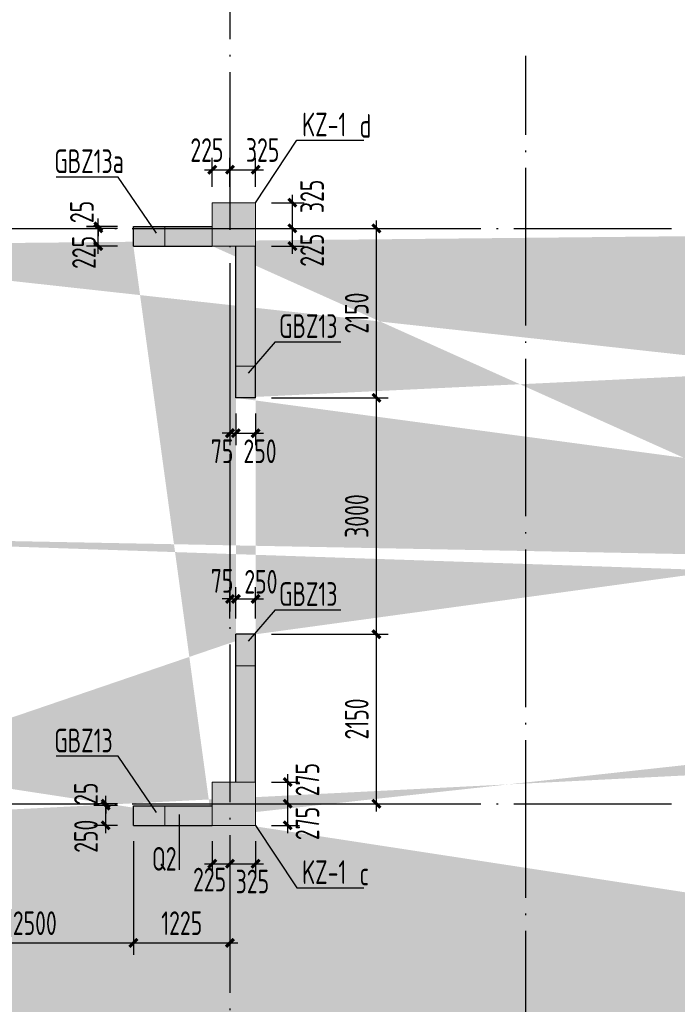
# Model space of a CAD drawing. Extents: x 200000 to 305984, y 78780 to 142585.
# Tile 7 of 25: x 217064 to 225402, y 114838 to 127331. Entities that reach past the tile are written whole.
import ezdxf

# ---------------------------------------------------------------- set-up
doc = ezdxf.new("R2010")
doc.units = 0
doc.header["$LTSCALE"] = 1000
doc.linetypes.add('DOTE', pattern=[2.42, 2, -0.2, 0.02, -0.2])
doc.layers.get('0').update_dxf_attribs({"linetype": 'CONTINUOUS'})
doc.layers.get('Defpoints').update_dxf_attribs({"linetype": 'CONTINUOUS'})
doc.layers.add('S-COLU', color=6, linetype='CONTINUOUS', lineweight=0, transparency=0.54)
for name, color, linetype in [('S-COLU_DE_TEXT', 7, 'CONTINUOUS'), ('S-COLU_HATCH', 254, 'CONTINUOUS'), ('S-DOTE', 253, 'DOTE'), ('S-PUB_DIM', 3, 'CONTINUOUS'), ('S-TEXT', 7, 'CONTINUOUS'), ('S-WALL', 2, 'CONTINUOUS'), ('S-WALL_HATCH', 252, 'CONTINUOUS'), ('S-WALL_NUM', 220, 'CONTINUOUS')]:
    doc.layers.add(name, color=color, linetype=linetype)
doc.layers.add('S-COLU_TH', color=6, linetype='CONTINUOUS', lineweight=0)
doc.styles.add('TSSD_DIMENSION_T3', font='tssdeng.shx', dxfattribs={"width": 0.7, "bigfont": 'Tssdchn.shx'})
doc.styles.add('TSSD_Rein', font='tssdeng.shx', dxfattribs={"width": 0.7, "bigfont": 'Tssdchn.shx'})
doc.dimstyles.new('TSSD_100_100&&100', dxfattribs={"dimtxt": 300, "dimasz": 100, "dimexe": 150, "dimexo": 200, "dimgap": 100, "dimtad": 1, "dimdec": 0, "dimzin": 0, "dimdsep": 46, "dimtxsty": 'TSSD_DIMENSION_T3', "dimblk": 'ARCHTICK', "dimcen": 0, "dimdle": 100, "dimclrt": 7, "dimadec": 0, "dimazin": 0, "dimtfac": 1, "dimtdec": 0, "dimtix": 1, "dimtmove": 2, "dimatfit": 3, "dimfxl": 10000, "dimtolj": 1, "dimtzin": 0, "dimarcsym": 0})

# ---------------------------------------------------------------- blocks, each defined once
blk = doc.blocks.new('A$C338D70EA')
at = {"layer": 'S-DOTE', "linetype": 'DOTE'}
for p, q in [((13300, 2250), (13300, 34114.7)), ((4800, 31309.5), (80450, 31309.5)), ((4800, 24009.5), (80450, 24009.5))]:
    blk.add_line(p, q, dxfattribs=at)
blk = doc.blocks.new('A$C1D0C3E71')
at = {"layer": 'S-COLU_HATCH'}
h = blk.add_hatch(color=256, dxfattribs=at)
h.paths.add_polyline_path([(43150, 24000), (43700, 24000), (43700, 24550), (43150, 24550)], flags=17)
edge = h.paths.add_edge_path()
edge.add_line((42750, 24350), (42750, 24550))
edge.add_line((41750, 24350), (41750, 24550))
edge.add_line((66400, 19075), (66150, 19075))
edge.add_line((66400, 22075), (66150, 22075))
edge.add_line((33500, 19075), (33250, 19075))
edge.add_line((33500, 22075), (33250, 22075))
edge.add_line((30300, 19075), (30050, 19075))
edge.add_line((30300, 22075), (30050, 22075))
edge.add_line((8150, 19075), (7900, 19075))
edge.add_line((8150, 22075), (7900, 22075))
edge.add_line((43400, 23775), (43400, 24000))
edge.add_line((43950, 17800), (43700, 17800))
edge.add_line((43700, 17200), (43700, 17800))
edge.add_line((43950, 17200), (43950, 17800))
edge.add_line((41350, 17800), (41100, 17800))
edge.add_line((41100, 17200), (41100, 17800))
edge.add_line((41350, 17200), (41350, 17800))
edge.add_line((33250, 22075), (33250, 24000))
edge.add_line((33250, 17200), (33250, 19075))
edge.add_line((33500, 22075), (33500, 24000))
edge.add_line((33500, 17200), (33500, 19075))
edge.add_line((30050, 22075), (30050, 24000))
edge.add_line((30050, 17200), (30050, 19075))
edge.add_line((30300, 22075), (30300, 24000))
edge.add_line((30300, 17200), (30300, 19075))
edge.add_line((7900, 22075), (7900, 24000))
edge.add_line((7900, 17200), (7900, 19075))
edge.add_line((8150, 22075), (8150, 24000))
edge.add_line((8150, 17200), (8150, 19075))
edge.add_line((1050, 16650), (1050, 16900))
edge.add_line((550, 16900), (1050, 16900))
edge.add_line((550, 16650), (1050, 16650))
edge.add_line((74300, 20350), (74050, 20350))
edge.add_line((74050, 20350), (74050, 24000))
edge.add_line((74300, 20350), (74300, 24000))
edge.add_line((74300, 17850), (74050, 17850))
edge.add_line((74050, 17200), (74050, 17850))
edge.add_line((74300, 17200), (74300, 17850))
edge.add_line((250, 20350), (250, 24000))
edge.add_line((250, 17200), (250, 17850))
edge.add_line((66700, 7650), (67800, 7650))
edge.add_line((66700, 7400), (67800, 7400))
edge.add_line((44250, 7350), (45275, 7350))
edge.add_line((44250, 7100), (45275, 7100))
edge.add_line((550, 7650), (1650, 7650))
edge.add_line((550, 7400), (1650, 7400))
edge.add_line((74300, 9425), (74050, 9425))
edge.add_line((74050, 7650), (74050, 9425))
edge.add_line((74300, 7650), (74300, 9425))
edge.add_line((66150, 7650), (66150, 9425))
edge.add_line((66400, 7650), (66400, 9425))
edge.add_line((7900, 7650), (7900, 9425))
edge.add_line((8150, 7650), (8150, 9425))
edge.add_line((250, 7650), (250, 9425))
edge.add_line((66150, 9425), (66400, 9425))
edge.add_line((44000, 9425), (44250, 9425))
edge.add_line((30050, 9425), (30300, 9425))
edge.add_line((7900, 9425), (8150, 9425))
edge.add_line((72650, 7400), (72650, 7650))
edge.add_line((67800, 7650), (67800, 7400))
edge.add_line((45275, 7350), (45275, 7100))
edge.add_line((29025, 7100), (29025, 7350))
edge.add_line((6500, 7400), (6500, 7650))
edge.add_line((1650, 7650), (1650, 7400))
edge.add_line((72650, 7650), (73750, 7650))
edge.add_line((72650, 7400), (73750, 7400))
edge.add_line((29025, 7350), (30050, 7350))
edge.add_line((29025, 7100), (30050, 7100))
edge.add_line((6500, 7650), (7600, 7650))
edge.add_line((6500, 7400), (7600, 7400))
edge.add_line((43400, 21375), (43150, 21375))
edge.add_line((43150, 21375), (43150, 21900))
edge.add_line((41350, 21375), (41100, 21375))
edge.add_line((41350, 21375), (41350, 21900))
edge.add_line((41349, 22150), (43150, 22150))
edge.add_line((41349, 21900), (43150, 21900))
edge.add_line((43400, 23775), (43150, 23775))
edge.add_line((43150, 23775), (43150, 24000))
edge.add_line((43400, 22375), (43150, 22375))
edge.add_line((43150, 22150), (43150, 22375))
edge.add_line((43400, 22375), (43400, 21375))
edge.add_line((41350, 23775), (41100, 23775))
edge.add_line((41100, 23775), (41100, 24000))
edge.add_line((41350, 23775), (41350, 24000))
edge.add_line((41350, 22375), (41100, 22375))
edge.add_line((41100, 22375), (41100, 21375))
edge.add_line((41350, 22150), (41350, 22375))
edge.add_line((73250, 16650), (73250, 16900))
edge.add_line((73250, 16900), (73750, 16900))
edge.add_line((73250, 16650), (73750, 16650))
edge.add_line((73250, 24000), (73250, 24250))
edge.add_line((73250, 24250), (73750, 24250))
edge.add_line((73250, 24000), (73750, 24000))
edge.add_line((6600, 16650), (6600, 16900))
edge.add_line((6600, 16900), (7600, 16900))
edge.add_line((6600, 16650), (7600, 16650))
edge.add_line((6600, 24000), (6600, 24250))
edge.add_line((6600, 24250), (7600, 24250))
edge.add_line((6600, 24000), (7600, 24000))
edge.add_line((44000, 7650), (44000, 9425))
edge.add_line((44250, 7650), (44250, 9425))
edge.add_line((30050, 7650), (30050, 9425))
edge.add_line((30300, 7650), (30300, 9425))
edge.add_line((67700, 24000), (67700, 24250))
edge.add_line((66700, 24250), (67700, 24250))
edge.add_line((66700, 24000), (67700, 24000))
edge.add_line((42750, 24550), (43350, 24550))
edge.add_line((41350, 24550), (41750, 24550))
edge.add_line((42750, 24350), (43150, 24350))
edge.add_line((41350, 24350), (41750, 24350))
edge.add_line((32525, 24300), (32525, 24550))
edge.add_line((32525, 24550), (32950, 24550))
edge.add_line((32525, 24300), (32950, 24300))
edge.add_line((31025, 24300), (31025, 24550))
edge.add_line((30600, 24550), (31025, 24550))
edge.add_line((30600, 24300), (31025, 24300))
edge.add_line((1050, 24000), (1050, 24250))
edge.add_line((550, 24250), (1050, 24250))
edge.add_line((550, 24000), (1050, 24000))
edge.add_line((67700, 16650), (67700, 16900))
edge.add_line((66700, 16900), (67700, 16900))
edge.add_line((66700, 16650), (67700, 16650))
edge.add_line((42500, 16650), (42500, 16900))
edge.add_line((41350, 16900), (42500, 16900))
edge.add_line((41350, 16650), (42500, 16650))
edge.add_line((32525, 16650), (32525, 16900))
edge.add_line((32525, 16900), (32950, 16900))
edge.add_line((32525, 16650), (32950, 16650))
edge.add_line((31025, 16650), (31025, 16900))
edge.add_line((30600, 16900), (31025, 16900))
edge.add_line((30600, 16650), (31025, 16650))
edge.add_line((66150, 22075), (66150, 24000))
edge.add_line((66150, 17200), (66150, 19075))
edge.add_line((66400, 22075), (66400, 24000))
edge.add_line((66400, 17200), (66400, 19075))
edge.add_line((250, 20350), (0, 20350))
edge.add_line((0, 20350), (0, 24000))
edge.add_line((250, 17850), (0, 17850))
edge.add_line((0, 17200), (0, 17850))
edge.add_line((250, 9425), (0, 9425))
edge.add_line((0, 7650), (0, 9425))
for points in [[(7600, 24000), (8150, 24000), (8150, 24550), (7600, 24550)], [(7600, 16650), (8150, 16650), (8150, 17200), (7600, 17200)]]:
    blk.add_hatch(color=256, dxfattribs=at).paths.add_polyline_path(points, flags=17)
at = {"layer": 'S-WALL_HATCH'}
for points in [[(7600, 24250), (6600, 24250), (6600, 24000), (7600, 24000)], [(8150, 24000), (7900, 24000), (7900, 22075), (8150, 22075)], [(8150, 19075), (7900, 19075), (7900, 17200), (8150, 17200)], [(7600, 16900), (6600, 16900), (6600, 16650), (7600, 16650)]]:
    blk.add_hatch(color=256, dxfattribs=at).paths.add_polyline_path(points)
at = {"layer": 'S-COLU'}
for points in [[(7600, 24000), (8150, 24000), (8150, 24550), (7600, 24550)], [(7600, 16650), (8150, 16650), (8150, 17200), (7600, 17200)]]:
    blk.add_lwpolyline(points, close=True, dxfattribs=at)
at = {"layer": 'S-WALL'}
for p, q in [((6600, 24250), (7600, 24250)), ((6600, 24000), (6600, 24250)), ((6600, 24000), (7600, 24000)), ((7900, 22075), (7900, 24000)), ((8150, 22075), (8150, 24000)), ((7900, 17200), (7900, 19075)), ((8150, 17200), (8150, 19075)), ((6600, 16900), (7600, 16900)), ((6600, 16650), (6600, 16900)), ((6600, 16650), (7600, 16650))]:
    blk.add_line(p, q, dxfattribs=at)
for points in [[(8150, 22075), (7900, 22075)], [(8150, 19075), (7900, 19075)]]:
    blk.add_lwpolyline(points, dxfattribs=at)
blk = doc.blocks.new('A$C100C3D72')
at = {"layer": 'S-DOTE', "linetype": 'DOTE'}
blk.add_line((8400, 0), (8400, 20364), dxfattribs=at)
blk = doc.blocks.new('_ArchTick')
at = {"color": 0, "linetype": 'ByBlock', "const_width": 0.4}
blk.add_lwpolyline([(-0.5, -0.5), (0.5, 0.5)], dxfattribs=at)
blk = doc.blocks.new('*D97')
at = {"layer": 'Defpoints', "color": 0, "transparency": 16777216}
for p in [(6840, 20835), (9340, 20835), (9340, 19344)]:
    blk.add_point(p, dxfattribs=at)
at = {"layer": 'S-PUB_DIM', "color": 0, "lineweight": -2, "transparency": 16777216}
for p, q in [((6840, 20635), (6840, 19194)), ((9340, 20635), (9340, 19194)), ((6740, 19344), (9440, 19344))]:
    blk.add_line(p, q, dxfattribs=at)
at = {"layer": 'S-PUB_DIM', "color": 0, "lineweight": -2, "transparency": 16777216, "xscale": 100, "yscale": 100, "zscale": 100, "rotation": 180}
blk.add_blockref('_ArchTick', (6840, 19344), dxfattribs=at)
at = {"layer": 'S-PUB_DIM', "color": 0, "lineweight": -2, "transparency": 16777216, "xscale": 100, "yscale": 100, "zscale": 100}
blk.add_blockref('_ArchTick', (9340, 19344), dxfattribs=at)
at = {"layer": 'S-PUB_DIM', "color": 7, "transparency": 16777216, "insert": (8090, 19594), "char_height": 300, "attachment_point": 5, "style": 'TSSD_DIMENSION_T3'}
blk.add_mtext('\\A1;2500', dxfattribs=at)
blk = doc.blocks.new('*D98')
at = {"layer": 'Defpoints', "color": 0, "transparency": 16777216}
for p in [(9340, 20835), (10565, 20835), (10565, 19344)]:
    blk.add_point(p, dxfattribs=at)
at = {"layer": 'S-PUB_DIM', "color": 0, "lineweight": -2, "transparency": 16777216}
for p, q in [((9340, 20635), (9340, 19194)), ((10565, 20635), (10565, 19194)), ((9240, 19344), (10665, 19344))]:
    blk.add_line(p, q, dxfattribs=at)
at = {"layer": 'S-PUB_DIM', "color": 0, "lineweight": -2, "transparency": 16777216, "xscale": 100, "yscale": 100, "zscale": 100, "rotation": 180}
blk.add_blockref('_ArchTick', (9340, 19344), dxfattribs=at)
at = {"layer": 'S-PUB_DIM', "color": 0, "lineweight": -2, "transparency": 16777216, "xscale": 100, "yscale": 100, "zscale": 100}
blk.add_blockref('_ArchTick', (10565, 19344), dxfattribs=at)
at = {"layer": 'S-PUB_DIM', "color": 7, "transparency": 16777216, "insert": (9953, 19594), "char_height": 300, "attachment_point": 5, "style": 'TSSD_DIMENSION_T3'}
blk.add_mtext('\\A1;1225', dxfattribs=at)
blk = doc.blocks.new('*D119')
at = {"layer": 'Defpoints', "color": 0, "transparency": 16777216}
for p in [(10565, 29154), (10340, 28735), (10565, 28735)]:
    blk.add_point(p, dxfattribs=at)
at = {"layer": 'S-PUB_DIM', "color": 0, "lineweight": -2, "transparency": 16777216}
for p, q in [((10340, 28935), (10340, 29304)), ((10565, 28935), (10565, 29304)), ((10240, 29154), (10665, 29154))]:
    blk.add_line(p, q, dxfattribs=at)
at = {"layer": 'S-PUB_DIM', "color": 0, "lineweight": -2, "transparency": 16777216, "xscale": 100, "yscale": 100, "zscale": 100, "rotation": 180}
blk.add_blockref('_ArchTick', (10340, 29154), dxfattribs=at)
at = {"layer": 'S-PUB_DIM', "color": 0, "lineweight": -2, "transparency": 16777216, "xscale": 100, "yscale": 100, "zscale": 100}
blk.add_blockref('_ArchTick', (10565, 29154), dxfattribs=at)
at = {"layer": 'S-PUB_DIM', "color": 7, "transparency": 16777216, "insert": (10272, 29404), "char_height": 300, "attachment_point": 5, "style": 'TSSD_DIMENSION_T3'}
blk.add_mtext('\\A1;225', dxfattribs=at)
blk = doc.blocks.new('*D120')
at = {"layer": 'Defpoints', "color": 0, "transparency": 16777216}
for p in [(10890, 29154), (10565, 28735), (10890, 28735)]:
    blk.add_point(p, dxfattribs=at)
at = {"layer": 'S-PUB_DIM', "color": 0, "lineweight": -2, "transparency": 16777216}
for p, q in [((10565, 28935), (10565, 29304)), ((10890, 28935), (10890, 29304)), ((10465, 29154), (10990, 29154))]:
    blk.add_line(p, q, dxfattribs=at)
at = {"layer": 'S-PUB_DIM', "color": 0, "lineweight": -2, "transparency": 16777216, "xscale": 100, "yscale": 100, "zscale": 100, "rotation": 180}
blk.add_blockref('_ArchTick', (10565, 29154), dxfattribs=at)
at = {"layer": 'S-PUB_DIM', "color": 0, "lineweight": -2, "transparency": 16777216, "xscale": 100, "yscale": 100, "zscale": 100}
blk.add_blockref('_ArchTick', (10890, 29154), dxfattribs=at)
at = {"layer": 'S-PUB_DIM', "color": 7, "transparency": 16777216, "insert": (10979, 29404), "char_height": 300, "attachment_point": 5, "style": 'TSSD_DIMENSION_T3'}
blk.add_mtext('\\A1;325', dxfattribs=at)
blk = doc.blocks.new('*D121')
at = {"layer": 'Defpoints', "color": 0, "transparency": 16777216}
for p in [(10890, 28410), (11356, 28410), (10890, 28185)]:
    blk.add_point(p, dxfattribs=at)
at = {"layer": 'S-PUB_DIM', "color": 0, "lineweight": -2, "transparency": 16777216}
for p, q in [((11356, 28085), (11356, 28510)), ((11090, 28410), (11506, 28410)), ((11090, 28185), (11506, 28185))]:
    blk.add_line(p, q, dxfattribs=at)
at = {"layer": 'S-PUB_DIM', "color": 0, "lineweight": -2, "transparency": 16777216, "xscale": 100, "yscale": 100, "zscale": 100}
for p, rotation in [((11356, 28410), 90), ((11356, 28185), 270)]:
    blk.add_blockref('_ArchTick', p, dxfattribs=dict(at, rotation=rotation))
at = {"layer": 'S-PUB_DIM', "color": 7, "transparency": 16777216, "insert": (11606, 28133), "char_height": 300, "attachment_point": 5, "rotation": 90, "style": 'TSSD_DIMENSION_T3'}
blk.add_mtext('\\A1;225', dxfattribs=at)
blk = doc.blocks.new('*D122')
at = {"layer": 'Defpoints', "color": 0, "transparency": 16777216}
for p in [(10890, 28735), (11356, 28735), (10890, 28410)]:
    blk.add_point(p, dxfattribs=at)
at = {"layer": 'S-PUB_DIM', "color": 0, "lineweight": -2, "transparency": 16777216}
for p, q in [((11090, 28735), (11506, 28735)), ((11356, 28310), (11356, 28835)), ((11090, 28410), (11506, 28410))]:
    blk.add_line(p, q, dxfattribs=at)
at = {"layer": 'S-PUB_DIM', "color": 0, "lineweight": -2, "transparency": 16777216, "xscale": 100, "yscale": 100, "zscale": 100}
for p, rotation in [((11356, 28735), 90), ((11356, 28410), 270)]:
    blk.add_blockref('_ArchTick', p, dxfattribs=dict(at, rotation=rotation))
at = {"layer": 'S-PUB_DIM', "color": 7, "transparency": 16777216, "insert": (11606, 28816), "char_height": 300, "attachment_point": 5, "rotation": 90, "style": 'TSSD_DIMENSION_T3'}
blk.add_mtext('\\A1;325', dxfattribs=at)
blk = doc.blocks.new('*D195')
at = {"layer": 'Defpoints', "color": 0, "transparency": 16777216}
for p in [(8989, 21085), (9340, 21085), (9340, 20835)]:
    blk.add_point(p, dxfattribs=at)
at = {"layer": 'S-PUB_DIM', "color": 0, "lineweight": -2, "transparency": 16777216}
for p, q in [((8989, 20735), (8989, 21185)), ((9140, 21085), (8839, 21085)), ((9140, 20835), (8839, 20835))]:
    blk.add_line(p, q, dxfattribs=at)
at = {"layer": 'S-PUB_DIM', "color": 0, "lineweight": -2, "transparency": 16777216, "xscale": 100, "yscale": 100, "zscale": 100}
for p, rotation in [((8989, 21085), 90), ((8989, 20835), 270)]:
    blk.add_blockref('_ArchTick', p, dxfattribs=dict(at, rotation=rotation))
at = {"layer": 'S-PUB_DIM', "color": 7, "transparency": 16777216, "insert": (8739, 20697), "char_height": 300, "attachment_point": 5, "rotation": 90, "style": 'TSSD_DIMENSION_T3'}
blk.add_mtext('\\A1;250', dxfattribs=at)
blk = doc.blocks.new('*D196')
at = {"layer": 'Defpoints', "color": 0, "transparency": 16777216}
for p in [(8989, 21110), (9340, 21110), (9340, 21085)]:
    blk.add_point(p, dxfattribs=at)
at = {"layer": 'S-PUB_DIM', "color": 0, "lineweight": -2, "transparency": 16777216}
for p, q in [((8989, 21110), (8989, 21210)), ((9140, 21110), (8839, 21110)), ((9140, 21085), (8839, 21085)), ((8989, 21085), (8989, 21110)), ((8989, 21085), (8989, 20985))]:
    blk.add_line(p, q, dxfattribs=at)
at = {"layer": 'S-PUB_DIM', "color": 0, "lineweight": -2, "transparency": 16777216, "xscale": 100, "yscale": 100, "zscale": 100}
for p, rotation in [((8989, 21110), 270), ((8989, 21085), 90)]:
    blk.add_blockref('_ArchTick', p, dxfattribs=dict(at, rotation=rotation))
at = {"layer": 'S-PUB_DIM', "color": 7, "transparency": 16777216, "insert": (8739, 21236), "char_height": 300, "attachment_point": 5, "rotation": 90, "style": 'TSSD_DIMENSION_T3'}
blk.add_mtext('\\A1;25', dxfattribs=at)
blk = doc.blocks.new('*D203')
at = {"layer": 'Defpoints', "color": 0, "transparency": 16777216}
for p in [(10640, 26260), (10890, 26260), (10890, 25811)]:
    blk.add_point(p, dxfattribs=at)
at = {"layer": 'S-PUB_DIM', "color": 0, "lineweight": -2, "transparency": 16777216}
for p, q in [((10640, 26060), (10640, 25661)), ((10890, 26060), (10890, 25661)), ((10540, 25811), (10990, 25811))]:
    blk.add_line(p, q, dxfattribs=at)
at = {"layer": 'S-PUB_DIM', "color": 0, "lineweight": -2, "transparency": 16777216, "xscale": 100, "yscale": 100, "zscale": 100, "rotation": 180}
blk.add_blockref('_ArchTick', (10640, 25811), dxfattribs=at)
at = {"layer": 'S-PUB_DIM', "color": 0, "lineweight": -2, "transparency": 16777216, "xscale": 100, "yscale": 100, "zscale": 100}
blk.add_blockref('_ArchTick', (10890, 25811), dxfattribs=at)
at = {"layer": 'S-PUB_DIM', "color": 7, "transparency": 16777216, "insert": (10946, 25582), "char_height": 300, "attachment_point": 5, "style": 'TSSD_DIMENSION_T3'}
blk.add_mtext('\\A1;250', dxfattribs=at)
blk = doc.blocks.new('*D204')
at = {"layer": 'Defpoints', "color": 0, "transparency": 16777216}
for p in [(10565, 26260), (10640, 26260), (10640, 25811)]:
    blk.add_point(p, dxfattribs=at)
at = {"layer": 'S-PUB_DIM', "color": 0, "lineweight": -2, "transparency": 16777216}
for p, q in [((10565, 26060), (10565, 25661)), ((10640, 26060), (10640, 25661)), ((10565, 25811), (10465, 25811)), ((10565, 25811), (10640, 25811)), ((10640, 25811), (10740, 25811))]:
    blk.add_line(p, q, dxfattribs=at)
at = {"layer": 'S-PUB_DIM', "color": 0, "lineweight": -2, "transparency": 16777216, "xscale": 100, "yscale": 100, "zscale": 100}
blk.add_blockref('_ArchTick', (10565, 25811), dxfattribs=at)
at = {"layer": 'S-PUB_DIM', "color": 0, "lineweight": -2, "transparency": 16777216, "xscale": 100, "yscale": 100, "zscale": 100, "rotation": 180}
blk.add_blockref('_ArchTick', (10640, 25811), dxfattribs=at)
at = {"layer": 'S-PUB_DIM', "color": 7, "transparency": 16777216, "insert": (10465, 25582), "char_height": 300, "attachment_point": 5, "style": 'TSSD_DIMENSION_T3'}
blk.add_mtext('\\A1;75', dxfattribs=at)
blk = doc.blocks.new('*D207')
at = {"layer": 'Defpoints', "color": 0, "transparency": 16777216}
for p in [(8895, 28410), (9340, 28410), (9340, 28185)]:
    blk.add_point(p, dxfattribs=at)
at = {"layer": 'S-PUB_DIM', "color": 0, "lineweight": -2, "transparency": 16777216}
for p, q in [((8895, 28085), (8895, 28510)), ((9140, 28410), (8745, 28410)), ((9140, 28185), (8745, 28185))]:
    blk.add_line(p, q, dxfattribs=at)
at = {"layer": 'S-PUB_DIM', "color": 0, "lineweight": -2, "transparency": 16777216, "xscale": 100, "yscale": 100, "zscale": 100}
for p, rotation in [((8895, 28410), 90), ((8895, 28185), 270)]:
    blk.add_blockref('_ArchTick', p, dxfattribs=dict(at, rotation=rotation))
at = {"layer": 'S-PUB_DIM', "color": 7, "transparency": 16777216, "insert": (8713, 28105), "char_height": 300, "attachment_point": 5, "rotation": 90, "style": 'TSSD_DIMENSION_T3'}
blk.add_mtext('\\A1;225', dxfattribs=at)
blk = doc.blocks.new('*D208')
at = {"layer": 'Defpoints', "color": 0, "transparency": 16777216}
for p in [(8895, 28435), (9340, 28435), (9340, 28410)]:
    blk.add_point(p, dxfattribs=at)
at = {"layer": 'S-PUB_DIM', "color": 0, "lineweight": -2, "transparency": 16777216}
for p, q in [((8895, 28435), (8895, 28535)), ((9140, 28435), (8745, 28435)), ((9140, 28410), (8745, 28410)), ((8895, 28410), (8895, 28435)), ((8895, 28410), (8895, 28310))]:
    blk.add_line(p, q, dxfattribs=at)
at = {"layer": 'S-PUB_DIM', "color": 0, "lineweight": -2, "transparency": 16777216, "xscale": 100, "yscale": 100, "zscale": 100}
for p, rotation in [((8895, 28435), 270), ((8895, 28410), 90)]:
    blk.add_blockref('_ArchTick', p, dxfattribs=dict(at, rotation=rotation))
at = {"layer": 'S-PUB_DIM', "color": 7, "transparency": 16777216, "insert": (8687, 28618), "char_height": 300, "attachment_point": 5, "rotation": 90, "style": 'TSSD_DIMENSION_T3'}
blk.add_mtext('\\A1;25', dxfattribs=at)
blk = doc.blocks.new('*D239')
at = {"layer": 'Defpoints', "color": 0, "transparency": 16777216}
for p in [(10890, 23260), (12422, 23260), (10890, 21110)]:
    blk.add_point(p, dxfattribs=at)
at = {"layer": 'S-PUB_DIM', "color": 0, "lineweight": -2, "transparency": 16777216}
for p, q in [((11090, 23260), (12572, 23260)), ((12422, 21010), (12422, 23360)), ((11090, 21110), (12572, 21110))]:
    blk.add_line(p, q, dxfattribs=at)
at = {"layer": 'S-PUB_DIM', "color": 0, "lineweight": -2, "transparency": 16777216, "xscale": 100, "yscale": 100, "zscale": 100}
for p, rotation in [((12422, 23260), 90), ((12422, 21110), 270)]:
    blk.add_blockref('_ArchTick', p, dxfattribs=dict(at, rotation=rotation))
at = {"layer": 'S-PUB_DIM', "color": 7, "transparency": 16777216, "insert": (12172, 22185), "char_height": 300, "attachment_point": 5, "rotation": 90, "style": 'TSSD_DIMENSION_T3'}
blk.add_mtext('\\A1;2150', dxfattribs=at)
blk = doc.blocks.new('*D240')
at = {"layer": 'Defpoints', "color": 0, "transparency": 16777216}
for p in [(10890, 26260), (12422, 26260), (10890, 23260)]:
    blk.add_point(p, dxfattribs=at)
at = {"layer": 'S-PUB_DIM', "color": 0, "lineweight": -2, "transparency": 16777216}
for p, q in [((11090, 26260), (12572, 26260)), ((12422, 23160), (12422, 26360)), ((11090, 23260), (12572, 23260))]:
    blk.add_line(p, q, dxfattribs=at)
at = {"layer": 'S-PUB_DIM', "color": 0, "lineweight": -2, "transparency": 16777216, "xscale": 100, "yscale": 100, "zscale": 100}
for p, rotation in [((12422, 26260), 90), ((12422, 23260), 270)]:
    blk.add_blockref('_ArchTick', p, dxfattribs=dict(at, rotation=rotation))
at = {"layer": 'S-PUB_DIM', "color": 7, "transparency": 16777216, "insert": (12172, 24760), "char_height": 300, "attachment_point": 5, "rotation": 90, "style": 'TSSD_DIMENSION_T3'}
blk.add_mtext('\\A1;3000', dxfattribs=at)
blk = doc.blocks.new('*D241')
at = {"layer": 'Defpoints', "color": 0, "transparency": 16777216}
for p in [(10890, 28410), (12422, 28410), (10890, 26260)]:
    blk.add_point(p, dxfattribs=at)
at = {"layer": 'S-PUB_DIM', "color": 0, "lineweight": -2, "transparency": 16777216}
for p, q in [((12422, 26160), (12422, 28510)), ((11090, 28410), (12572, 28410)), ((11090, 26260), (12572, 26260))]:
    blk.add_line(p, q, dxfattribs=at)
at = {"layer": 'S-PUB_DIM', "color": 0, "lineweight": -2, "transparency": 16777216, "xscale": 100, "yscale": 100, "zscale": 100}
for p, rotation in [((12422, 28410), 90), ((12422, 26260), 270)]:
    blk.add_blockref('_ArchTick', p, dxfattribs=dict(at, rotation=rotation))
at = {"layer": 'S-PUB_DIM', "color": 7, "transparency": 16777216, "insert": (12172, 27335), "char_height": 300, "attachment_point": 5, "rotation": 90, "style": 'TSSD_DIMENSION_T3'}
blk.add_mtext('\\A1;2150', dxfattribs=at)
blk = doc.blocks.new('*D248')
at = {"layer": 'Defpoints', "color": 0, "transparency": 16777216}
for p in [(10890, 23708), (10640, 23260), (10890, 23260)]:
    blk.add_point(p, dxfattribs=at)
at = {"layer": 'S-PUB_DIM', "color": 0, "lineweight": -2, "transparency": 16777216}
for p, q in [((10640, 23460), (10640, 23858)), ((10890, 23460), (10890, 23858)), ((10540, 23708), (10990, 23708))]:
    blk.add_line(p, q, dxfattribs=at)
at = {"layer": 'S-PUB_DIM', "color": 0, "lineweight": -2, "transparency": 16777216, "xscale": 100, "yscale": 100, "zscale": 100, "rotation": 180}
blk.add_blockref('_ArchTick', (10640, 23708), dxfattribs=at)
at = {"layer": 'S-PUB_DIM', "color": 0, "lineweight": -2, "transparency": 16777216, "xscale": 100, "yscale": 100, "zscale": 100}
blk.add_blockref('_ArchTick', (10890, 23708), dxfattribs=at)
at = {"layer": 'S-PUB_DIM', "color": 7, "transparency": 16777216, "insert": (10957, 23926), "char_height": 300, "attachment_point": 5, "style": 'TSSD_DIMENSION_T3'}
blk.add_mtext('\\A1;250', dxfattribs=at)
blk = doc.blocks.new('*D249')
at = {"layer": 'Defpoints', "color": 0, "transparency": 16777216}
for p in [(10640, 23708), (10565, 23260), (10640, 23260)]:
    blk.add_point(p, dxfattribs=at)
at = {"layer": 'S-PUB_DIM', "color": 0, "lineweight": -2, "transparency": 16777216}
for p, q in [((10565, 23460), (10565, 23858)), ((10640, 23460), (10640, 23858)), ((10565, 23708), (10465, 23708)), ((10565, 23708), (10640, 23708)), ((10640, 23708), (10740, 23708))]:
    blk.add_line(p, q, dxfattribs=at)
at = {"layer": 'S-PUB_DIM', "color": 0, "lineweight": -2, "transparency": 16777216, "xscale": 100, "yscale": 100, "zscale": 100}
blk.add_blockref('_ArchTick', (10565, 23708), dxfattribs=at)
at = {"layer": 'S-PUB_DIM', "color": 0, "lineweight": -2, "transparency": 16777216, "xscale": 100, "yscale": 100, "zscale": 100, "rotation": 180}
blk.add_blockref('_ArchTick', (10640, 23708), dxfattribs=at)
at = {"layer": 'S-PUB_DIM', "color": 7, "transparency": 16777216, "insert": (10465, 23937), "char_height": 300, "attachment_point": 5, "style": 'TSSD_DIMENSION_T3'}
blk.add_mtext('\\A1;75', dxfattribs=at)
blk = doc.blocks.new('*D262')
at = {"layer": 'Defpoints', "color": 0, "transparency": 16777216}
for p in [(10890, 21110), (11297, 21110), (10890, 20835)]:
    blk.add_point(p, dxfattribs=at)
at = {"layer": 'S-PUB_DIM', "color": 0, "lineweight": -2, "transparency": 16777216}
for p, q in [((11297, 20735), (11297, 21210)), ((11090, 21110), (11447, 21110)), ((11090, 20835), (11447, 20835))]:
    blk.add_line(p, q, dxfattribs=at)
at = {"layer": 'S-PUB_DIM', "color": 0, "lineweight": -2, "transparency": 16777216, "xscale": 100, "yscale": 100, "zscale": 100}
for p, rotation in [((11297, 21110), 90), ((11297, 20835), 270)]:
    blk.add_blockref('_ArchTick', p, dxfattribs=dict(at, rotation=rotation))
at = {"layer": 'S-PUB_DIM', "color": 7, "transparency": 16777216, "insert": (11547, 20859), "char_height": 300, "attachment_point": 5, "rotation": 90, "style": 'TSSD_DIMENSION_T3'}
blk.add_mtext('\\A1;275', dxfattribs=at)
blk = doc.blocks.new('*D263')
at = {"layer": 'Defpoints', "color": 0, "transparency": 16777216}
for p in [(10890, 21385), (11297, 21385), (10890, 21110)]:
    blk.add_point(p, dxfattribs=at)
at = {"layer": 'S-PUB_DIM', "color": 0, "lineweight": -2, "transparency": 16777216}
for p, q in [((11090, 21385), (11447, 21385)), ((11297, 21010), (11297, 21485)), ((11090, 21110), (11447, 21110))]:
    blk.add_line(p, q, dxfattribs=at)
at = {"layer": 'S-PUB_DIM', "color": 0, "lineweight": -2, "transparency": 16777216, "xscale": 100, "yscale": 100, "zscale": 100}
for p, rotation in [((11297, 21385), 90), ((11297, 21110), 270)]:
    blk.add_blockref('_ArchTick', p, dxfattribs=dict(at, rotation=rotation))
at = {"layer": 'S-PUB_DIM', "color": 7, "transparency": 16777216, "insert": (11547, 21415), "char_height": 300, "attachment_point": 5, "rotation": 90, "style": 'TSSD_DIMENSION_T3'}
blk.add_mtext('\\A1;275', dxfattribs=at)
blk = doc.blocks.new('*D264')
at = {"layer": 'Defpoints', "color": 0, "transparency": 16777216}
for p in [(10565, 20835), (10890, 20835), (10890, 20348)]:
    blk.add_point(p, dxfattribs=at)
at = {"layer": 'S-PUB_DIM', "color": 0, "lineweight": -2, "transparency": 16777216}
for p, q in [((10565, 20635), (10565, 20198)), ((10890, 20635), (10890, 20198)), ((10465, 20348), (10990, 20348))]:
    blk.add_line(p, q, dxfattribs=at)
at = {"layer": 'S-PUB_DIM', "color": 0, "lineweight": -2, "transparency": 16777216, "xscale": 100, "yscale": 100, "zscale": 100, "rotation": 180}
blk.add_blockref('_ArchTick', (10565, 20348), dxfattribs=at)
at = {"layer": 'S-PUB_DIM', "color": 0, "lineweight": -2, "transparency": 16777216, "xscale": 100, "yscale": 100, "zscale": 100}
blk.add_blockref('_ArchTick', (10890, 20348), dxfattribs=at)
at = {"layer": 'S-PUB_DIM', "color": 7, "transparency": 16777216, "insert": (10849, 20123), "char_height": 300, "attachment_point": 5, "style": 'TSSD_DIMENSION_T3'}
blk.add_mtext('\\A1;325', dxfattribs=at)
blk = doc.blocks.new('*D265')
at = {"layer": 'Defpoints', "color": 0, "transparency": 16777216}
for p in [(10340, 20835), (10565, 20835), (10565, 20348)]:
    blk.add_point(p, dxfattribs=at)
at = {"layer": 'S-PUB_DIM', "color": 0, "lineweight": -2, "transparency": 16777216}
for p, q in [((10340, 20635), (10340, 20198)), ((10565, 20635), (10565, 20198)), ((10240, 20348), (10665, 20348))]:
    blk.add_line(p, q, dxfattribs=at)
at = {"layer": 'S-PUB_DIM', "color": 0, "lineweight": -2, "transparency": 16777216, "xscale": 100, "yscale": 100, "zscale": 100, "rotation": 180}
blk.add_blockref('_ArchTick', (10340, 20348), dxfattribs=at)
at = {"layer": 'S-PUB_DIM', "color": 0, "lineweight": -2, "transparency": 16777216, "xscale": 100, "yscale": 100, "zscale": 100}
blk.add_blockref('_ArchTick', (10565, 20348), dxfattribs=at)
at = {"layer": 'S-PUB_DIM', "color": 7, "transparency": 16777216, "insert": (10306, 20147), "char_height": 300, "attachment_point": 5, "style": 'TSSD_DIMENSION_T3'}
blk.add_mtext('\\A1;225', dxfattribs=at)
blk = doc.blocks.new('A$C29EC7EF9')
at = {"layer": 'S-COLU_HATCH'}
for points in [[(7600, 17150), (7600, 17150), (7600, 16900), (7900, 16900), (8150, 16900), (8150, 17450), (7600, 17450)], [(6600, 16900), (6600, 17150), (7000, 17150), (7000, 16900)], [(8150, 15375), (7900, 15375), (7900, 14975), (8150, 14975)], [(8150, 11975), (7900, 11975), (7900, 11575), (8150, 11575)], [(8150, 10100), (7900, 10100), (7600, 10100), (7600, 9800), (7600, 9800), (7600, 9550), (8150, 9550)], [(6600, 9550), (6600, 9800), (7000, 9800), (7000, 9550)]]:
    blk.add_hatch(color=256, dxfattribs=at).paths.add_polyline_path(points)
at = {"layer": 'S-COLU_TH'}
for points in [[(7600, 17150), (7600, 17150), (7600, 16900), (7900, 16900), (7900, 16900), (8150, 16900), (8150, 17450), (7600, 17450)], [(6600, 16900), (6600, 17150), (7000, 17150), (7000, 16900), (6600, 16900)], [(8150, 15375), (7900, 15375), (7900, 14975), (8150, 14975), (8150, 15375)], [(8150, 11975), (7900, 11975), (7900, 11575), (8150, 11575), (8150, 11975)], [(8150, 10100), (8150, 10100), (7900, 10100), (7900, 10100), (7600, 10100), (7600, 9800), (7600, 9800), (7600, 9550), (8150, 9550)], [(6600, 9550), (6600, 9800), (7000, 9800), (7000, 9550), (6600, 9550)]]:
    blk.add_lwpolyline(points, close=True, dxfattribs=at)
blk = doc.blocks.new('A$C2D3F5EB5')
at = {"layer": 'S-PUB_DIM'}
for base, p1, p2, angle, picture, middle in [((10565.4, 29153.6), (10340.4, 28734.5), (10565.4, 28734.5), 0, '*D119', (10272.1, 29403.6)), ((10890.4, 29153.6), (10565.4, 28734.5), (10890.4, 28734.5), 0, '*D120', (10979.3, 29403.6)), ((11356, 28734.5), (10890.4, 28409.5), (10890.4, 28734.5), 90, '*D122', (11606, 28816.4)), ((8894.7, 28434.5), (9340.4, 28409.5), (9340.4, 28434.5), 90, '*D208', (8687.3, 28617.5)), ((8894.7, 28409.5), (9340.4, 28184.5), (9340.4, 28409.5), 90, '*D207', (8713.3, 28105.2)), ((11356, 28409.5), (10890.4, 28184.5), (10890.4, 28409.5), 90, '*D121', (11606, 28133.5)), ((10640.4, 25811.1), (10565.4, 26259.5), (10640.4, 26259.5), 360, '*D204', (10464.7, 25582.3)), ((10890.4, 25811.1), (10640.4, 26259.5), (10890.4, 26259.5), 360, '*D203', (10946, 25582.4)), ((10640.4, 23707.9), (10565.4, 23259.5), (10640.4, 23259.5), 0, '*D249', (10464.7, 23936.8)), ((10890.4, 23707.9), (10640.4, 23259.5), (10890.4, 23259.5), 0, '*D248', (10957.5, 23926.1)), ((11296.6, 21384.5), (10890.4, 21109.5), (10890.4, 21384.5), 90, '*D263', (11546.6, 21414.5)), ((8989.1, 21109.5), (9340.4, 21084.5), (9340.4, 21109.5), 90, '*D196', (8739.1, 21236.4)), ((8989.1, 21084.5), (9340.4, 20834.5), (9340.4, 21084.5), 90, '*D195', (8739.1, 20696.6)), ((11296.6, 21109.5), (10890.4, 20834.5), (10890.4, 21109.5), 90, '*D262', (11546.6, 20859.5)), ((10565.4, 20347.6), (10340.4, 20834.5), (10565.4, 20834.5), 0, '*D265', (10306.2, 20147.5)), ((10890.4, 20347.6), (10565.4, 20834.5), (10890.4, 20834.5), 0, '*D264', (10848.5, 20123.3))]:
    dim = blk.add_linear_dim(base=base, p1=p1, p2=p2, angle=angle, dimstyle='TSSD_100_100&&100', dxfattribs=at)
    dim.commit()
    dim.dimension.update_dxf_attribs({"geometry": picture, "text_midpoint": middle, "dimtype": 129})
for p1, p2, distance, picture, middle in [((10890.4, 26259.5), (10890.4, 28409.5), -1531.6, '*D241', (12172, 27334.5)), ((10890.4, 23259.5), (10890.4, 26259.5), -1531.6, '*D240', (12172, 24759.5)), ((10890.4, 21109.5), (10890.4, 23259.5), -1531.6, '*D239', (12172, 22184.5)), ((6840.4, 20834.5), (9340.4, 20834.5), -1490.5, '*D97', (8090.4, 19594)), ((9340.4, 20834.5), (10565.4, 20834.5), -1490.5, '*D98', (9952.9, 19594))]:
    dim = blk.add_aligned_dim(p1=p1, p2=p2, distance=distance, dimstyle='TSSD_100_100&&100', dxfattribs=at)
    dim.commit()
    dim.dimension.update_dxf_attribs({"geometry": picture, "text_midpoint": middle})

msp = doc.modelspace()

# ---------------------------------------------------------------- linework, layer by layer
at = {"layer": 'S-COLU_DE_TEXT'}
for p, q in [((220055.6, 125007.8), (220579.7, 125800.8)), ((218796.6, 124620.4), (218313.4, 125334.8)), ((218796.6, 117270.4), (218313.4, 117984.8)), ((220055.6, 117107.8), (220579.7, 116314.8))]:
    msp.add_line(p, q, dxfattribs=at)
for points in [[(220579.7, 125800.8), (221426.7, 125800.8)], [(218313.4, 125334.8), (217525.2, 125334.8)], [(220302.8, 123243.1), (219961, 122845.5)], [(220302.8, 123243.1), (221137, 123243.1)], [(220302.8, 119843.1), (219961, 119445.5)], [(220302.8, 119843.1), (221137, 119843.1)], [(218313.4, 117984.8), (217525.2, 117984.8)], [(220579.7, 116314.8), (221426.7, 116314.8)]]:
    msp.add_lwpolyline(points, dxfattribs=at)
at = {"layer": 'S-WALL_NUM'}
msp.add_line((219085.2, 117246.1), (219085.2, 116546.1), dxfattribs=at)

# ---------------------------------------------------------------- block references
at = {"layer": 'S-COLU_TH'}
for name, p in [('A$C100C3D72', (215080.7, 106509.7)), ('A$C29EC7EF9', (211905.7, 107557.8))]:
    msp.add_blockref(name, p, dxfattribs=at)
at = {"layer": 'S-PUB_DIM'}
msp.add_blockref('A$C2D3F5EB5', (209165.3, 96273.3), dxfattribs=at)
at = {"layer": 'S-TEXT', "linetype": 'ByBlock'}
msp.add_blockref('A$C338D70EA', (206430.6, 93373.3), dxfattribs=at)
at = {"layer": 'S-WALL'}
msp.add_blockref('A$C1D0C3E71', (211905.6, 100457.8), dxfattribs=at)

# ---------------------------------------------------------------- texts
at = {"layer": 'S-COLU_DE_TEXT', "style": 'TSSD_Rein', "width": 0.7}
for s, p in [('KZ-1', (220645.2, 125850.8)), ('d', (221374, 125832.7)), ('GBZ13a', (217502.7, 125384.8)), ('GBZ13', (220352.8, 123293.1)), ('GBZ13', (220352.8, 119893.1)), ('GBZ13', (217502.7, 118034.8)), ('KZ-1', (220645.2, 116364.8)), ('c', (221374, 116346.8))]:
    msp.add_text(s, height=300, dxfattribs=at).set_placement(p)
at = {"layer": 'S-WALL_NUM', "style": 'TSSD_Rein', "width": 0.7}
msp.add_text('Q2', height=300, dxfattribs=at).set_placement((218740.9, 116533.7))

doc.saveas('drawing.dxf')
